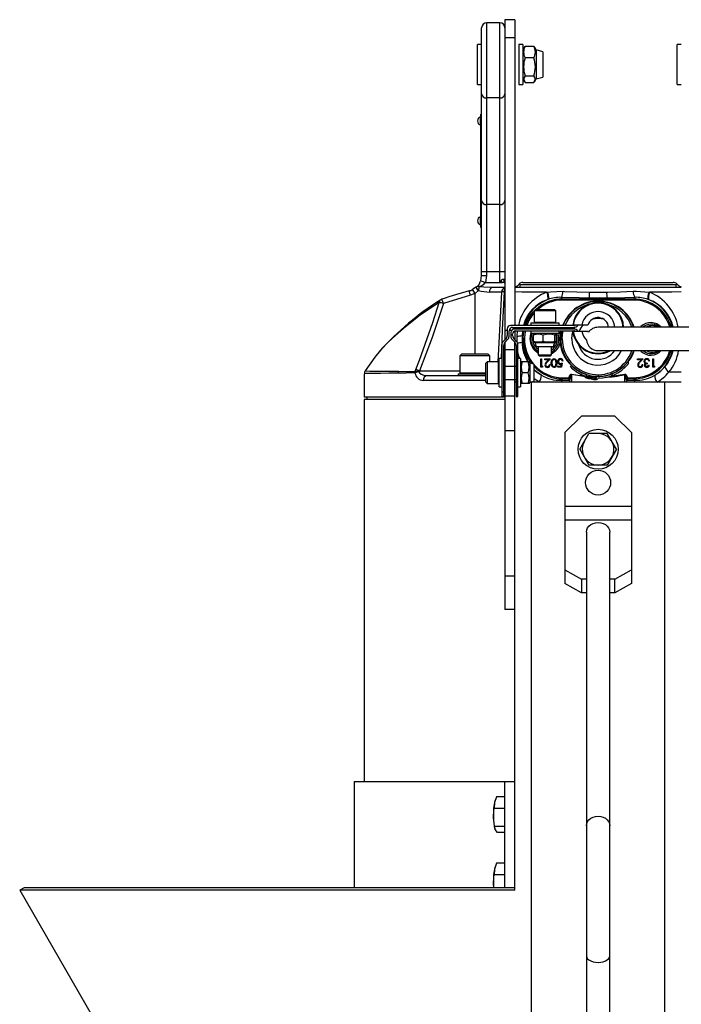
# Model space of a CAD drawing. Extents: x -349 to 348, y -847 to 339.
# Tile 2 of 3: x -349 to 49, y -253 to 339. Entities that reach past the tile are written whole.
import ezdxf

# ---------------------------------------------------------------- set-up
doc = ezdxf.new("R2010")
doc.units = 0
doc.layers.get('0').update_dxf_attribs({"linetype": 'CONTINUOUS'})

msp = doc.modelspace()

# ---------------------------------------------------------------- linework, layer by layer
at = {"color": 7, "linetype": 'CONTINUOUS'}
for p, q in [((-60.19, 337.38), (-68.19, 337.38)), ((-68.19, 337.38), (-68.19, 185.56)), ((-60.19, 181.38), (-60.19, 337.38)), ((-51.19, 339.24), (-57.19, 339.24)), ((-57.19, 339.24), (-57.19, 146.88)), ((-51.19, 339.24), (-51.19, 155.42)), ((-71.19, 185.56), (-71.19, 334.38)), ((-51.19, 328.32), (-57.19, 328.32)), ((-71.19, 324.38), (-73.69, 324.38)), ((-73.69, 300.38), (-73.69, 324.38)), ((-46.43, 324.38), (-48.93, 324.38)), ((-48.93, 324.38), (-48.93, 300.38)), ((-46.43, 324.38), (-46.43, 300.38)), ((-45.55, 322.6), (-46.43, 321.08)), ((-45.48, 322.56), (-45.12, 323.22)), ((-39.74, 323.22), (-45.12, 323.22)), ((-39.74, 323.22), (-39.38, 322.56)), ((-38.43, 321.08), (-39.31, 322.6)), ((-34.43, 320.01), (-38.43, 321.08)), ((-38.43, 321.08), (-38.43, 303.68)), ((-34.43, 320.01), (-34.43, 304.76)), ((48.81, 324.38), (46.31, 324.38)), ((46.31, 300.38), (46.31, 324.38)), ((-39.74, 316.32), (-45.12, 316.32)), ((-46.43, 303.68), (-45.57, 302.2)), ((-45.12, 305.49), (-39.74, 305.49)), ((-39.29, 302.19), (-38.43, 303.68)), ((-38.43, 303.68), (-34.43, 304.76)), ((-73.69, 300.38), (-71.19, 300.38)), ((-48.93, 300.38), (-46.43, 300.38)), ((-45.12, 301.55), (-39.74, 301.55)), ((46.31, 300.38), (48.81, 300.38)), ((-60.19, 292.19), (-68.19, 292.19)), ((-71.69, 214.38), (-71.69, 282.38)), ((-71.69, 282.38), (-71.19, 282.38)), ((-71.69, 279.38), (-71.19, 279.38)), ((-60.19, 228.14), (-68.19, 228.14)), ((-71.69, 217.38), (-71.19, 217.38)), ((-71.69, 214.38), (-71.19, 214.38)), ((-71.7, 182.31), (-71.19, 185.56)), ((-57.19, 187.76), (-71.19, 187.76)), ((-71.19, 185.56), (-68.19, 185.56)), ((-68.19, 185.56), (-68.85, 181.38)), ((-74.29, 178.66), (-74.66, 178.36)), ((-71.7, 182.31), (-68.85, 181.38)), ((-68.85, 181.38), (-58.86, 181.38)), ((-64.68, 178.38), (-57.19, 178.38)), ((-51.19, 178.38), (48.81, 178.38)), ((-48.57, 180.42), (-48.71, 180.26)), ((-48.03, 178.38), (-48.03, 179.88)), ((45.64, 179.88), (-48.03, 179.88)), ((-46.37, 181.38), (43.98, 181.38)), ((45.64, 178.38), (45.64, 179.88)), ((46.32, 180.26), (46.18, 180.42)), ((-77.83, 173.62), (-94.14, 168.65)), ((-75.25, 174.63), (-77.83, 173.62)), ((-73.12, 176.45), (-73.13, 176.38)), ((-59.13, 175.54), (-66.34, 175.54)), ((-61.32, 133.57), (-59.13, 175.54)), ((-32.14, 175.45), (-31.65, 175.52)), ((29.26, 175.52), (29.75, 175.45)), ((-31.34, 171.09), (-31.76, 170.94)), ((20.1, 170.74), (-22.49, 170.74)), ((-22.39, 171.38), (20.01, 171.38)), ((29.37, 170.94), (28.95, 171.09)), ((-38.89, 165.02), (-39.69, 164.22)), ((-39.69, 164.22), (-39.69, 157.42)), ((-26.69, 164.22), (-39.69, 164.22)), ((-38.89, 165.02), (-27.49, 165.02)), ((-26.69, 164.22), (-27.49, 165.02)), ((-26.69, 157.42), (-26.69, 164.22)), ((-15.78, 155.42), (-53.79, 155.42)), ((-52.69, 154.32), (-15.78, 154.32)), ((-51.19, 154.32), (-51.19, 153.32)), ((-41.69, 157.02), (-41.69, 155.42)), ((-41.69, 157.02), (-24.69, 157.02)), ((-37.19, 154.32), (-37.19, 153.32)), ((-29.19, 153.32), (-29.19, 154.32)), ((-29.19, 153.99), (-28.33, 153.32)), ((-27.06, 153.32), (-27.53, 153.94)), ((-24.69, 155.42), (-24.69, 157.02)), ((-21.86, 153.32), (-21.54, 154.32)), ((-7.31, 155.57), (-16.45, 155.57)), ((71.79, 154.38), (-1.19, 154.38)), ((-55.79, 153.42), (-55.79, 149.52)), ((-54.69, 149.06), (-54.69, 152.32)), ((-53.69, 151.32), (-53.69, 149.06)), ((-52.59, 149.52), (-52.59, 150.22)), ((-15.78, 153.32), (-51.69, 153.32)), ((-51.19, 152.13), (-51.19, 146.88)), ((-50.59, 152.22), (-15.78, 152.22)), ((-46.89, 149.38), (-46.12, 149.38)), ((-46.89, 149.38), (-46.87, 145.38)), ((-46.38, 145.38), (-46.38, 149.38)), ((-41.69, 152.22), (-41.69, 150.62)), ((-24.69, 150.62), (-41.69, 150.62)), ((-40.11, 146.1), (-40.11, 149.63)), ((-38.99, 150.62), (-39.75, 150.18)), ((-37.19, 153.45), (-37.4, 153.32)), ((-34.13, 146.1), (-34.13, 149.63)), ((-26.57, 150.15), (-27.39, 150.62)), ((-27.21, 146.1), (-27.21, 149.63)), ((-26.26, 146.1), (-26.26, 149.63)), ((-24.69, 150.62), (-24.69, 152.22)), ((-16.45, 152.07), (-7.31, 152.07)), ((-6.99, 151.21), (-7.31, 152.07)), ((-59.04, 143.78), (-59.04, 112.82)), ((-56.67, 147.4), (-58.16, 145.9)), ((-57.94, 112.82), (-57.94, 143.33)), ((-57.19, 145.31), (-57.19, -15.22)), ((-57.06, 145.45), (-55.57, 146.94)), ((-52.81, 146.94), (-51.32, 145.45)), ((-50.22, 145.9), (-51.71, 147.4)), ((-51.19, -182.35), (-51.19, 145.31)), ((-50.44, 143.33), (-50.44, 112.82)), ((-49.34, 112.82), (-49.34, 143.78)), ((-46.87, 145.38), (-46.09, 145.38)), ((-46.19, 147.18), (-46.19, 147.58)), ((-45.4, 147.59), (-45.4, 147.18)), ((-39.75, 145.56), (-38.99, 145.12)), ((-38.99, 145.12), (-38.32, 142.62)), ((-27.39, 145.12), (-38.99, 145.12)), ((-28.06, 142.62), (-38.32, 142.62)), ((-37.19, 142.62), (-37.19, 137.79)), ((-29.19, 137.79), (-29.19, 142.62)), ((-29.19, 142.03), (-28.56, 142.62)), ((-28.06, 142.62), (-27.39, 145.12)), ((-27.39, 145.12), (-26.57, 145.59)), ((-83.05, 138.38), (-84.25, 137.18)), ((-84.25, 137.18), (-84.25, 126.98)), ((-66.25, 137.18), (-84.25, 137.18)), ((-83.05, 138.38), (-67.45, 138.38)), ((-66.25, 137.18), (-67.45, 138.38)), ((-66.25, 133.57), (-66.25, 137.18)), ((-57.19, 141.07), (-51.19, 141.07)), ((-37.19, 137.79), (-36.42, 137.02)), ((-37.19, 137.79), (-29.19, 137.79)), ((-29.95, 137.02), (-36.42, 137.02)), ((-29.95, 137.02), (-29.19, 137.79)), ((-1.19, 140.38), (71.76, 140.38)), ((-67.84, 133.57), (-68.64, 132.77)), ((-68.64, 121.37), (-68.64, 132.77)), ((-61.04, 133.57), (-67.84, 133.57)), ((-67.84, 133.57), (-67.84, 120.57)), ((-59.04, 135.57), (-60.64, 135.57)), ((-60.64, 118.57), (-60.64, 135.57)), ((-57.94, 131.07), (-50.44, 131.07)), ((-47.74, 135.57), (-49.34, 135.57)), ((-47.74, 135.57), (-47.74, 118.57)), ((-47.34, 133.57), (-47.74, 132.87)), ((-46.76, 133.57), (-47.29, 133.57)), ((-42.7, 133.57), (-46.76, 133.57)), ((-42.24, 132.87), (-42.65, 133.57)), ((-39.74, 132.2), (-42.24, 132.87)), ((-42.24, 132.87), (-42.24, 121.27)), ((-39.74, 132.2), (-39.74, 121.94)), ((-35.68, 130.38), (-35.68, 135.38)), ((-35.68, 135.38), (-35.23, 135.38)), ((-34.76, 130.38), (-35.68, 130.38)), ((-35.23, 135.38), (-35.23, 130.9)), ((-35.23, 130.9), (-34.46, 130.9)), ((-34.46, 130.9), (-34.76, 130.38)), ((-33.24, 134.87), (-33.24, 135.38)), ((-33.24, 135.38), (-29.85, 135.38)), ((-30.92, 134.87), (-33.24, 134.87)), ((-32.17, 133.54), (-30.92, 134.87)), ((-29.85, 135.38), (-31.79, 133.31)), ((-30.49, 131.92), (-30.04, 131.92)), ((-25.3, 130.38), (-25.3, 130.9)), ((-25.3, 130.9), (-23.59, 130.9)), ((-23.24, 130.38), (-25.3, 130.38)), ((-23.59, 130.9), (-23.33, 132.21)), ((-22.73, 132.88), (-23.24, 130.38)), ((-22.22, 134.1), (-22.67, 134.1)), ((-17.85, 130.73), (-17.14, 131.44)), ((-16.42, 130.75), (-17.12, 130.04)), ((-16.02, 130.4), (-15.99, 130.44)), ((16.08, 132.89), (16.04, 132.92)), ((22.53, 134.87), (22.53, 135.38)), ((22.53, 135.38), (25.92, 135.38)), ((24.85, 134.87), (22.53, 134.87)), ((23.6, 133.54), (24.85, 134.87)), ((25.92, 135.38), (23.98, 133.31)), ((25.28, 131.92), (25.73, 131.92)), ((28.36, 132.88), (28.36, 132.37)), ((29.13, 131.54), (29.58, 131.54)), ((29.77, 134.04), (29.32, 134.04)), ((31.63, 130.38), (31.63, 135.38)), ((31.63, 135.38), (32.08, 135.38)), ((32.55, 130.38), (31.63, 130.38)), ((32.08, 135.38), (32.08, 130.9)), ((32.08, 130.9), (32.85, 130.9)), ((32.85, 130.9), (32.55, 130.38)), ((-141.69, 126.47), (-141.69, 112.38)), ((-111.14, 126.95), (-111.25, 126.9)), ((-111.13, 127.84), (-110.75, 129.05)), ((-111.13, 127.84), (-111.13, 127.84)), ((-108.52, 128.23), (-108.9, 127.63)), ((-104.02, 125.38), (-68.64, 125.38)), ((-85.25, 126.38), (-85.25, 125.38)), ((-85.25, 126.38), (-68.64, 126.38)), ((-43.23, 127.07), (-46.76, 127.07)), ((-17.19, 125.94), (-17.12, 126.26)), ((-16.7, 129.43), (-16.6, 129.57)), ((-16.7, 129.43), (-16.29, 129.14)), ((-16.67, 129.29), (-16.7, 129.43)), ((-16.43, 129.12), (-16.67, 129.29)), ((-16.29, 129.14), (-16.43, 129.12)), ((-16.29, 129.14), (-16.22, 129.25)), ((-15.64, 130.07), (-15.61, 130.11)), ((-14.24, 127.71), (-14.21, 127.76)), ((-14.24, 127.71), (-13.83, 127.42)), ((-14.24, 127.71), (-14.22, 127.57)), ((-13.97, 127.4), (-14.22, 127.57)), ((-13.83, 127.42), (-13.97, 127.4)), ((-13.83, 127.42), (-13.79, 127.49)), ((-13.64, 128.58), (-13.61, 128.62)), ((-13.21, 128.31), (-13.19, 128.35)), ((-11.78, 125.99), (-11.6, 126.26)), ((-11.78, 125.99), (-11.37, 125.7)), ((-11.78, 125.99), (-11.76, 125.85)), ((-11.51, 125.68), (-11.76, 125.85)), ((-11.37, 125.7), (-11.51, 125.68)), ((-11.37, 125.7), (-11.14, 126.04)), ((-11.02, 127.09), (-10.99, 127.13)), ((-10.56, 126.87), (-10.53, 126.91)), ((-1.19, 125.88), (-1.19, 124.88)), ((6.16, 127.18), (6.5, 126.24)), ((6.51, 126.24), (6.52, 126.19)), ((14.81, 125.94), (14.73, 126.26)), ((48.81, 127.38), (41.39, 127.38)), ((-68.64, 121.37), (-67.84, 120.57)), ((-67.84, 120.57), (-61.04, 120.57)), ((-60.64, 118.57), (-59.04, 118.57)), ((-57.94, 123.07), (-50.44, 123.07)), ((-50.44, 121.43), (-51.19, 121.43)), ((-49.34, 118.57), (-47.74, 118.57)), ((-47.74, 121.27), (-47.34, 120.57)), ((-46.76, 120.57), (-47.29, 120.57)), ((-42.7, 120.57), (-46.76, 120.57)), ((-42.65, 120.57), (-42.24, 121.27)), ((-42.24, 121.27), (-39.74, 121.94)), ((48.81, 121.43), (-41.63, 121.43)), ((-22.49, 124.02), (-18.83, 124.02)), ((-19.19, 123.38), (-22.39, 123.38)), ((-21.39, 121.68), (-19.69, 121.68)), ((-21.39, 121.43), (-21.39, 121.68)), ((-19.69, 121.68), (-19.69, 121.43)), ((-18.19, 121.43), (-18.19, 122.58)), ((15.81, 122.58), (15.81, 121.43)), ((16.44, 124.02), (20.1, 124.02)), ((20.01, 123.38), (16.81, 123.38)), ((17.31, 121.43), (17.31, 121.68)), ((17.31, 121.68), (19.01, 121.68)), ((19.01, 121.68), (19.01, 121.43)), ((-59.04, 115.5), (-57.94, 115.5)), ((-59.04, 112.82), (-57.94, 112.82)), ((-57.19, 113.07), (-51.19, 113.07)), ((-49.34, 115.5), (-50.44, 115.5)), ((-50.44, 112.82), (-49.34, 112.82)), ((-57.19, 112.38), (-141.69, 112.38)), ((-141.69, 110.88), (-141.69, -118.57)), ((-57.19, 110.88), (-141.69, 110.88)), ((-140.19, 112.38), (-140.19, 110.88)), ((-11.19, 101.04), (-21.19, 91.04)), ((8.81, 101.04), (-11.19, 101.04)), ((18.81, 91.04), (8.81, 101.04)), ((-51.19, 92.09), (-57.19, 92.09)), ((-21.19, 91.04), (-21.19, 0.38)), ((-12.16, 81.04), (-6.68, 90.54)), ((4.29, 90.54), (-6.68, 90.54)), ((9.78, 81.04), (4.29, 90.54)), ((18.81, 91.04), (18.81, 0.38)), ((-12.16, 81.04), (-6.68, 71.54)), ((9.78, 81.04), (4.29, 71.54)), ((4.29, 71.54), (-6.68, 71.54)), ((18.81, 46.65), (-21.19, 46.65)), ((18.81, 38.37), (-21.19, 38.37)), ((-8.19, 31.27), (-8.19, -585.46)), ((5.81, -585.46), (5.81, 31.27)), ((-21.19, 8.66), (-11.19, 3.05)), ((8.81, 3.05), (18.81, 8.66)), ((-51.19, 4.78), (-57.19, 4.78)), ((-11.19, -5.23), (-21.19, 0.38)), ((-11.19, 3.05), (-11.19, -5.23)), ((-8.19, 3.05), (-11.19, 3.05)), ((8.81, 3.05), (5.81, 3.05)), ((8.81, -5.23), (8.81, 3.05)), ((18.81, 0.38), (8.81, -5.23)), ((-8.19, -5.23), (-11.19, -5.23)), ((8.81, -5.23), (5.81, -5.23)), ((-51.19, -15.22), (-57.19, -15.22)), ((-147.69, -118.57), (-147.69, -182.52)), ((-147.69, -118.57), (-51.19, -118.57)), ((-57.19, -182.52), (-57.19, -118.57)), ((-62.26, -127.76), (-63.52, -131.29)), ((-63.2, -130.07), (-63.26, -130.26)), ((-57.19, -127.76), (-62.26, -127.76)), ((-63.52, -131.29), (-63.72, -134.81)), ((-57.19, -134.81), (-63.72, -134.81)), ((-57.19, -145.62), (-63.39, -145.62)), ((-63.02, -147.49), (-63.39, -145.62)), ((-63.26, -146.88), (-63.22, -147.01)), ((-61.6, -149.37), (-63.02, -147.49)), ((-57.19, -149.37), (-61.6, -149.37)), ((-63.52, -171.29), (-63.72, -174.81)), ((-62.26, -167.76), (-63.52, -171.29)), ((-63.2, -170.07), (-63.26, -170.26)), ((-57.19, -167.76), (-62.26, -167.76)), ((-57.19, -174.81), (-63.72, -174.81)), ((-346.19, -182.52), (-348.79, -184.02)), ((-51.19, -182.52), (-346.19, -182.52)), ((-63.79, -182.52), (-64.08, -180.22)), ((-51.19, -184.02), (-51.19, -182.52)), ((-348.79, -184.02), (-253.79, -348.57)), ((-51.19, -184.02), (-348.79, -184.02))]:
    msp.add_line(p, q, dxfattribs=at)
at = {"color": 8, "linetype": 'CONTINUOUS'}
for p, q in [((-71.96, 275.96), (-71.96, 280.81)), ((-71.96, 215.96), (-71.96, 220.81)), ((-75.25, 174.63), (-75.25, 138.38)), ((-57.19, 175.63), (-57.73, 175.63)), ((-23.19, 171.35), (-23.19, 172.36)), ((-6.5, 171.38), (-6.5, 171.84)), ((4.11, 171.38), (4.11, 171.84)), ((20.81, 172.36), (20.81, 171.34)), ((-46.04, 153.32), (-45.85, 154.32)), ((-44.34, 154.32), (-44.68, 153.32)), ((-39.69, 157.42), (-26.69, 157.42)), ((-38.28, 154.32), (-39.47, 153.32)), ((-27.53, 153.94), (-28.09, 154.32)), ((-26.62, 154.32), (-25.87, 153.32)), ((24.27, 154.38), (24.58, 154.79)), ((-57.19, 152.54), (-55.79, 152.54)), ((-54.68, 152.54), (-53.28, 152.54)), ((-49.91, 145.44), (-49.89, 149.08)), ((-49.89, 149.08), (-49.6, 152.22)), ((-46.66, 152.22), (-46.89, 149.38)), ((-46.38, 149.38), (-46.21, 152.22)), ((-24.69, 151.35), (-23.99, 149.35)), ((-23.99, 149.35), (-23.61, 149.32)), ((-23.61, 145.45), (-23.99, 145.42)), ((24.58, 139.98), (24.28, 140.38)), ((-61.04, 120.57), (-61.04, 133.57)), ((-47.42, 133.33), (-47.74, 134.21)), ((-108.52, 128.23), (-84.25, 128.23)), ((-84.25, 126.98), (-68.64, 126.98)), ((-17.19, 125.94), (-17.19, 121.43)), ((14.81, 121.43), (14.81, 125.94)), ((-68.64, 122.38), (-106.26, 122.38)), ((-41.19, -576.57), (-41.19, 121.43)), ((-36.6, 121.34), (-39.74, 123.62)), ((-23.19, 123.44), (-23.19, 122.53)), ((-23.19, 122.53), (-18.24, 122.68)), ((15.85, 122.67), (20.81, 122.53)), ((20.81, 122.53), (20.81, 123.46)), ((38.81, -576.57), (38.81, 121.43))]:
    msp.add_line(p, q, dxfattribs=at)
at = {"color": 7, "linetype": 'CONTINUOUS', "flags": 128}
for points in [[(-74.69, 178.39), (-76, 177.39), (-76.62, 177.08)], [(-72.6, 178.8), (-69.9, 178.65), (-64.68, 178.38)], [(-66.34, 175.54), (-66.29, 176.1), (-66.19, 176.64), (-66.03, 177.13), (-65.82, 177.56), (-65.58, 177.91), (-65.3, 178.17), (-64.99, 178.33), (-64.68, 178.38)], [(-60.19, 181.38), (-60.19, 181.39), (-59.52, 182.32)], [(-59.52, 182.32), (-59.1, 182.82), (-58.55, 183.23), (-58.24, 183.34), (-58.08, 183.34), (-57.94, 183.31)], [(-57.19, 180.88), (-58.1, 181.29), (-58.86, 181.38)], [(-57.94, 183.31), (-57.7, 183.13), (-57.61, 183)], [(-48.03, 179.88), (-48.03, 179.89), (-48.57, 180.42)], [(46.18, 180.42), (45.65, 179.89), (45.64, 179.88)], [(-73.13, 176.38), (-74.85, 174.9), (-75.25, 174.63)], [(-32.14, 175.45), (-31.9, 174.66), (-31.7, 173.89), (-31.56, 173.17), (-31.48, 172.52), (-31.46, 171.96), (-31.5, 171.5), (-31.6, 171.16), (-31.76, 170.94)], [(-31.65, 175.52), (-29.74, 175.75), (-22.22, 175.99)], [(-31.65, 175.52), (-31.42, 174.74), (-31.25, 173.98), (-31.12, 173.27), (-31.05, 172.63), (-31.04, 172.08), (-31.08, 171.63), (-31.18, 171.3), (-31.34, 171.09)], [(-6.5, 171.84), (-12.49, 171.98), (-23.19, 172.36)], [(-22.22, 175.99), (-21.44, 175.96), (-13.91, 175.68), (-6.26, 175.47)], [(4.11, 171.84), (-1.8, 171.8), (-6.5, 171.84)], [(-6.26, 175.47), (-0.26, 175.43), (3.87, 175.47)], [(3.87, 175.47), (4.69, 175.48), (12.28, 175.7), (19.83, 175.99)], [(20.81, 172.36), (14.83, 172.14), (4.11, 171.84)], [(19.83, 175.99), (21.85, 176.02), (29.26, 175.52)], [(29.26, 175.52), (29.04, 174.74), (28.86, 173.98), (28.74, 173.27), (28.67, 172.63), (28.65, 172.08), (28.7, 171.63), (28.8, 171.3), (28.95, 171.09)], [(29.75, 175.45), (29.51, 174.66), (29.32, 173.89), (29.18, 173.17), (29.09, 172.52), (29.07, 171.96), (29.12, 171.5), (29.22, 171.16), (29.37, 170.94)], [(-110.75, 129.05), (-108.6, 134.64), (-100.55, 157.21), (-96.66, 169.29)], [(-94.14, 168.65), (-100.96, 148.32), (-108.52, 128.23)], [(-95.07, 171.24), (-95.74, 170.94), (-95.81, 170.89)], [(-45.49, 153.32), (-45.47, 153.41), (-45.16, 154.32)], [(-39.06, 153.32), (-39.01, 153.36), (-37.68, 154.32)], [(-22.9, 153.32), (-22.6, 154.3), (-22.6, 154.32)], [(26.89, 155.16), (26.67, 155.08), (25.74, 154.38)], [(-46.19, 147.58), (-46.01, 150.5), (-45.69, 152.22)], [(-39.74, 150.15), (-39.77, 150.17), (-40.11, 149.63)], [(-26.26, 149.63), (-26.39, 149.89), (-26.87, 150.17), (-27.21, 149.63)], [(-23.99, 145.42), (-23.94, 147.42), (-23.99, 149.35)], [(-22.69, 147.38), (-22.52, 150.13), (-22.14, 152.22)], [(-40.11, 146.1), (-39.77, 145.57), (-39.74, 145.59)], [(-27.79, 143.63), (-27.46, 144.2), (-27, 145.34)], [(-27.21, 146.1), (-26.87, 145.57), (-26.39, 145.85), (-26.26, 146.1)], [(-23.99, 145.42), (-25.08, 142.42), (-26.97, 139.98)], [(-135.21, 136.61), (-135.35, 136.41), (-141.08, 128.14)], [(-132.48, 139.89), (-134.79, 137.16), (-135.2, 136.6)], [(-29.24, 139.62), (-29.06, 139.69), (-27.53, 140.82)], [(25.8, 140.38), (27.33, 139.35), (27.34, 139.35)], [(-29.4, 132.89), (-29.23, 134.24), (-28.9, 134.89), (-28.51, 135.26), (-28.02, 135.47), (-27.67, 135.51)], [(-27.67, 130.26), (-28.17, 130.34), (-28.61, 130.58), (-28.94, 130.94), (-29.26, 131.63), (-29.4, 132.89)], [(-28.95, 132.88), (-28.79, 131.71), (-28.5, 131.16), (-28.22, 130.93), (-27.88, 130.79), (-27.69, 130.77)], [(-26.45, 132.88), (-26.62, 134.19), (-26.85, 134.59), (-27.14, 134.84), (-27.49, 134.98), (-27.69, 135)], [(-27.69, 130.77), (-27.31, 130.84), (-26.99, 131.04), (-26.73, 131.35), (-26.53, 131.89), (-26.45, 132.88)], [(-27.67, 135.51), (-27.18, 135.43), (-26.75, 135.19), (-26.44, 134.84), (-26.15, 134.21), (-26, 132.89)], [(-26, 132.89), (-26.17, 131.47), (-26.49, 130.85), (-26.88, 130.49), (-27.38, 130.28), (-27.67, 130.26)], [(-17.12, 130.04), (-17.49, 130.38), (-17.85, 130.73)], [(-17.14, 131.44), (-16.78, 131.09), (-16.42, 130.75)], [(26.82, 133.94), (26.88, 133.61), (27.06, 133.32), (27.34, 133.1), (27.68, 132.97), (28.36, 132.88)], [(28.36, 132.37), (27.73, 132.27), (27.43, 132.13), (27.23, 131.97), (27.11, 131.75), (27.08, 131.55)], [(32.88, 125.59), (36.08, 127.81), (38.94, 130.64)], [(-141.06, 128.13), (-141.12, 128.13), (-141.06, 128.13)], [(-111.25, 126.9), (-116.5, 126.84), (-121.31, 126.78)], [(-121.11, 127.94), (-116.36, 127.89), (-111.13, 127.84)], [(-108.9, 127.63), (-108.45, 126.92), (-107.51, 126.19), (-105.99, 125.61), (-104.02, 125.38)], [(-18.83, 124.02), (-18.21, 125.59), (-17.84, 126.04), (-17.56, 126.22), (-17.35, 126.28), (-17.12, 126.26)], [(-17.19, 125.94), (-17.25, 125.95), (-17.31, 125.95), (-17.37, 125.93), (-17.41, 125.89), (-17.55, 125.72), (-17.74, 125.25), (-17.92, 124.51), (-18.05, 123.67)], [(6.51, 126.24), (6.51, 126.24), (6.5, 126.24), (6.5, 126.24), (6.5, 126.24), (6.5, 126.24), (6.5, 126.24), (6.5, 126.24), (6.5, 126.24)], [(14.73, 126.26), (14.97, 126.27), (15.19, 126.21), (15.49, 126.01), (15.72, 125.75), (16.44, 124.02)], [(15.66, 123.67), (15.3, 125.41), (15.19, 125.68), (15.04, 125.89), (14.98, 125.93), (14.92, 125.95), (14.86, 125.95), (14.81, 125.94)], [(-19.19, 123.38), (-19.16, 123.44), (-19.16, 123.48)], [(16.77, 123.48), (16.8, 123.39), (16.81, 123.38)], [(-8.19, 31.27), (-8.02, 32.56), (-7.5, 33.78), (-6.67, 34.88), (-5.56, 35.8), (-4.23, 36.49), (-2.75, 36.92), (-1.19, 37.06)], [(-1.19, 37.06), (0.36, 36.92), (1.84, 36.49), (3.17, 35.8), (4.28, 34.88), (5.11, 33.78), (5.63, 32.56), (5.81, 31.27)], [(-64.08, -140.22), (-63.9, -136.14), (-63.72, -134.81)], [(-63.26, -130.26), (-63.34, -130.55), (-63.52, -131.29)], [(-63.39, -145.62), (-63.42, -145.46), (-64.08, -140.22)], [(-63.26, -170.26), (-63.34, -170.55), (-63.52, -171.29)], [(-64.08, -180.22), (-63.9, -176.14), (-63.72, -174.81)], [(-64.08, -180.22), (-64.03, -181.42), (-63.96, -182.52)]]:
    msp.add_lwpolyline(points, dxfattribs=at)
at = {"color": 8, "linetype": 'CONTINUOUS', "flags": 128}
for points in [[(-57.73, 175.63), (-58.76, 152.85), (-59.54, 135.57)], [(-32.14, 175.45), (-39.69, 175.49), (-47.05, 175.54), (-51.19, 175.58)], [(48.81, 175.58), (43.06, 175.53), (36.51, 175.49), (29.75, 175.45)], [(-96.66, 169.29), (-102.6, 165.5), (-108.09, 161.64), (-118.23, 153.65), (-122.98, 149.5), (-127.39, 145.33), (-131.38, 141.19), (-132.48, 139.89)], [(-49.51, 153.32), (-49.45, 153.89), (-49.34, 154.32)], [(-46.31, 154.32), (-46.57, 153.35), (-46.57, 153.32)], [(-40.17, 153.32), (-40.11, 153.42), (-39.18, 154.32)], [(-23.26, 153.32), (-23.2, 153.62), (-22.93, 154.32)], [(-15.79, 153.32), (-15.39, 154.22), (-15.33, 154.35)], [(-44.9, 152.22), (-45.23, 150.47), (-45.4, 147.59)], [(-37.19, 138.81), (-37.38, 138.89), (-39.8, 140.95), (-41.51, 144.01), (-42.05, 147.47), (-41.55, 150.62)], [(-23.99, 149.35), (-23.92, 150.02), (-23.48, 152.22)], [(-16.95, 147.38), (-16.77, 149.73), (-16.39, 151.56)], [(-48.25, 135.57), (-48.79, 137.04), (-49.34, 139.66)], [(-26.97, 139.98), (-28.68, 138.71), (-29.19, 138.54)], [(-121.31, 126.78), (-127.04, 126.71), (-131.9, 126.65), (-135.89, 126.59), (-138.88, 126.55), (-140.72, 126.51), (-141.61, 126.48), (-141.57, 126.47)], [(-141.06, 128.13), (-140.29, 128.11), (-138.44, 128.09), (-135.63, 128.07), (-131.83, 128.03), (-126.97, 127.99), (-121.11, 127.94)], [(-35.26, 125.59), (-37.69, 127.29), (-39.74, 129.15)], [(-39.74, 129.07), (-38.5, 127.84), (-35.26, 125.59)], [(-9.07, 124.64), (-9.69, 124.69), (-17.19, 125.94)], [(-17.12, 126.26), (-9.65, 125.03), (-9.19, 125)], [(-1.85, 124.71), (-5.38, 125.07), (-8.34, 125.88)], [(-8.27, 124.93), (-3.53, 124.6), (-1.92, 124.65)], [(-2.1, 124.26), (-3.44, 124.25), (-7.44, 124.53)], [(5.58, 124.86), (5.59, 124.86), (14.73, 126.26)], [(-8.19, -145.25), (-8.02, -143.96), (-7.5, -142.74), (-6.67, -141.64), (-5.56, -140.72), (-4.23, -140.03), (-2.75, -139.6), (-1.19, -139.46)], [(-1.19, -139.46), (0.36, -139.6), (1.84, -140.03), (3.17, -140.72), (4.28, -141.64), (5.11, -142.74), (5.63, -143.96), (5.81, -145.25)], [(-8.19, -223.51), (-8.02, -224.36), (-7.5, -225.16), (-6.67, -225.89), (-5.56, -226.49), (-4.23, -226.94), (-2.75, -227.23), (-1.19, -227.32)], [(-1.19, -227.32), (0.36, -227.23), (1.84, -226.94), (3.17, -226.49), (4.28, -225.89), (5.11, -225.16), (5.63, -224.36), (5.81, -223.51)]]:
    msp.add_lwpolyline(points, dxfattribs=at)
at = {"color": 7, "linetype": 'CONTINUOUS'}
for centre, radius in [((-1.19, 81.04), 12), ((-1.19, 61.04), 7.5)]:
    msp.add_circle(centre, radius, dxfattribs=at)
for centre, radius, start, end in [((-68.19, 334.38), 3, 90, 180), ((-60.19, 334.38), 3, 0, 90), ((-38.36, 319.77), 7.59, 152.95345, 207.04655), ((-46.5, 319.77), 7.59, 332.95345, 27.04655), ((-27.94, 310.9), 18.01, 162.49392, 197.50608), ((-56.92, 310.9), 18.01, 342.49392, 17.50608), ((-43.12, 303.52), 2.8, 135.42429, 224.57571), ((-41.74, 303.52), 2.8, 315.40618, 44.59382), ((-68.45, 294.94), 2.76, 186.72349, 275.42575), ((-59.93, 294.94), 2.76, 264.57425, 353.27651), ((-71.13, 278.38), 2.56, 108.8294, 251.1706), ((-71.89, 280.62), 0.2, 0, 108.8294), ((-71.89, 276.15), 0.2, 251.1706, 360), ((-68.45, 230.89), 2.76, 186.72349, 275.42575), ((-59.93, 230.89), 2.76, 264.57425, 353.27651), ((-71.13, 218.38), 2.56, 108.8294, 251.1706), ((-71.89, 220.62), 0.2, 0, 108.8294), ((-71.89, 216.15), 0.2, 251.1706, 360), ((-77.57, 183.72), 6, 303.11409, 344.0893), ((-64.86, 175.84), 8.28, 159.04916, 175.76479), ((-74.65, 185.79), 7.28, 286.38259, 322.80208), ((-46.19, 191.11), 15.97, 213.3679, 217.50765), ((-56.13, 175.38), 3, 110.76412, 177), ((-54.86, 182.92), 3.1, 172.90322, 221.22474), ((-62.95, 179.84), 6.21, 21.96134, 30.59039), ((-52.61, 183.38), 5, 286.4683, 321.31781), ((-46.37, 178.38), 3, 90, 137.27273), ((43.98, 178.38), 3, 42.72727, 90), ((50.22, 183.38), 5, 218.68219, 253.5317), ((-13.72, -66.03), 250.81, 104.99096, 108.92354), ((-79.97, 182.68), 6.56, 282.09115, 300.84136), ((-51.34, 324.21), 149.42, 261.61459, 264.23947), ((-58.16, 171.64), 4.02, 83.7811, 103.8546), ((-24.04, 151.01), 21.37, 87.71814, 109.95677), ((-32.61, 176.83), 10.42, 334.59447, 355.34695), ((-77.59, 178.36), 71.39, 354.76437, 357.6813), ((75.21, 178.36), 71.39, 182.3187, 185.23563), ((30.22, 176.83), 10.42, 184.65305, 205.40553), ((21.66, 151.04), 21.33, 70.02714, 92.29795), ((-2.09, 22.38), 175.59, 122.24276, 137.8752), ((-102.23, 141.96), 27.89, 73.12121, 78.47367), ((-22.68, 148.62), 22.76, 89.27255, 133.92043), ((-21.11, 170.86), 1.39, 157.92602, 184.91764), ((-1.19, 147.38), 22.5, 18.27443, 159.07564), ((-1.19, 147.38), 21.5, 104.63283, 158.05316), ((-1.19, 153.82), 15.36, 2.13474, 173.45773), ((-1.19, 153.82), 15, 1.73155, 173.30023), ((-1.19, 147.38), 21.5, 19.00279, 75.36717), ((20.09, 147.79), 23.6, 16.23146, 90.20439), ((18.72, 170.86), 1.39, 355.08236, 22.07398), ((-26.12, 150), 19.43, 134.27883, 163.81218), ((-1.19, 153.82), 10, 4.05769, 169.92134), ((-1.19, 153.82), 6.36, 5.15994, 164.02728), ((-53.79, 153.42), 2, 90, 180), ((-52.69, 152.32), 2, 90, 180), ((-39.29, 157.42), 0.4, 180, 270), ((-27.09, 157.42), 0.4, 270, 0), ((-15.78, 157.32), 1.9, 270, 292.91954), ((-15.78, 157.32), 3, 270, 323.61067), ((-1.19, 147.38), 7, 89.94548, 146.31297), ((31.31, 147.38), 8, 62.37149, 116.77258), ((-58.79, 149.52), 3, 315, 0), ((-57.69, 149.06), 3, 315, 360), ((-51.69, 151.32), 2, 90, 180), ((-50.69, 149.06), 3, 180, 225), ((-50.59, 150.22), 2, 90, 180), ((-49.59, 149.52), 3, 180, 225), ((-49.59, 161.25), 12.17, 268.59697, 282.81478), ((-33.69, 147.38), 8, 156.14379, 244.11145), ((-33.69, 147.38), 7, 152.46953, 240.06636), ((-37.12, 142.13), 8.07, 68.28229, 111.71768), ((-30.67, 139.49), 10.72, 71.17291, 108.82707), ((-33.69, 147.38), 8, 304.28973, 23.85621), ((-33.27, 147.19), 8.57, 312.04169, 23.57676), ((-1.19, 147.38), 22.5, 167.58958, 290), ((-1.19, 153.82), 15.36, 186.54227, 297.84286), ((-1.19, 153.82), 15, 186.69977, 295.51292), ((-15.78, 150.32), 3, 35.76359, 90), ((-15.78, 150.32), 1.9, 67.11655, 90), ((-1.19, 153.82), 10, 190.07866, 225.89077), ((-56.04, 143.78), 3, 135, 180), ((-54.94, 143.33), 3, 135, 180), ((-53.44, 143.33), 3, 0, 45), ((-52.34, 143.78), 3, 0, 45), ((-45.57, 91.03), 56.56, 89.82689, 90.6267), ((-22.59, 147.14), 23.6, 179.90163, 218.10277), ((-45.57, 203.74), 56.56, 269.3733, 270.17311), ((-37.12, 153.61), 8.07, 248.28228, 291.71772), ((-30.67, 156.25), 10.72, 251.1729, 288.8271), ((-1.19, 147.38), 21.5, 180, 340.85386), ((-1.19, 147.38), 7, 186.10618, 270.01912), ((-25.95, 141.27), 1.64, 195.71068, 231.72502), ((-1.19, 147.38), 22.5, 291.94203, 341.78461), ((20.13, 146.93), 23.54, 269.70171, 343.86538), ((31.31, 147.38), 8, 241.60626, 297.05563), ((-61.04, 133.17), 0.4, 0, 90), ((-37.84, 130.32), 9.5, 159.98556, 200.01442), ((-52.15, 130.32), 9.5, 339.98555, 20.01445), ((-22.74, 146.12), 22.74, 221.61845, 270.87572), ((-30.5, 131.41), 2.7, 128.1822, 172.97782), ((-31.71, 131.72), 1.47, 179.25114, 271.66802), ((-30.41, 131.41), 2.35, 125.76833, 170.88304), ((-31.69, 131.81), 1.05, 181.69061, 272.19144), ((-31.66, 131.88), 1.62, 269.77132, 1.48176), ((-31.66, 131.94), 1.17, 270.66457, 359.08728), ((-25.09, 132.95), 3.86, 161.95631, 180.91519), ((-27.63, 133.83), 1.17, 92.78122, 164.55145), ((-23.78, 133.81), 1.71, 88.72975, 181.85957), ((-23.93, 133.67), 1.56, 177.0474, 270.73544), ((-23.79, 133.75), 1.25, 89.12647, 180.82829), ((-23.93, 133.74), 1.11, 180.2605, 274.80486), ((-23.94, 134.13), 2.02, 270.87056, 287.86442), ((-23.97, 135.71), 3.08, 272.53141, 293.67077), ((-23.73, 133.92), 1.08, 9.79348, 91.92874), ((-23.76, 133.97), 1.55, 5.04266, 89.45112), ((-1.19, 147.38), 22.55, 227.54167, 250), ((-1.19, 147.38), 23.55, 270, 320), ((-1.19, 147.38), 22.55, 291.95126, 320), ((15.95, 133), 1.18, 320.00227, 45.31709), ((25.59, 131.23), 3.05, 130.81868, 170.34134), ((24.06, 131.73), 1.47, 179.42601, 271.49315), ((25.64, 131.24), 2.66, 128.50692, 168.14445), ((24.08, 131.81), 1.05, 181.78384, 272.09821), ((24.11, 131.88), 1.62, 269.62924, 1.62383), ((24.13, 131.92), 1.15, 269.77248, 359.97938), ((28.03, 133.85), 1.66, 87.65829, 178.3611), ((27.81, 133.89), 1.44, 179.63008, 217.5109), ((27.81, 131.56), 1.18, 120.44642, 180.38878), ((28.01, 131.64), 1.39, 183.53715, 273.15189), ((27.74, 133.81), 1.34, 216.84658, 246.71746), ((27.95, 133.88), 1.13, 82.56822, 176.87422), ((27.98, 131.68), 0.914, 187.82129, 276.27876), ((28.09, 131.86), 1.09, 269.64759, 343.0312), ((28.13, 133.69), 1.31, 52.52636, 91.59586), ((28.09, 131.76), 1.5, 269.87864, 351.6028), ((28.14, 133.88), 1.63, 5.50246, 91.53876), ((28.02, 133.76), 1.33, 12.2002, 46.87737), ((44.92, 132.5), 6.26, 197.29406, 234.04707), ((-139.36, 126.66), 2.31, 139.3779, 184.61696), ((-117.99, 126.8), 3.32, 160.0072, 180.29028), ((-107.62, 126.92), 3.63, 165.16859, 180.29922), ((-106.02, 127.66), 5.28, 188.3349, 267.38006), ((-107.58, 127.35), 3.58, 172.02608, 186.33182), ((-107.08, 117.6), 10.2, 100.2899, 113.47635), ((-110.84, 119.06), 8.79, 77.24544, 91.87134), ((-123.31, 91.45), 39.64, 68.08564, 71.52716), ((-103.58, 122.71), 2.71, 99.40165, 187.01697), ((-83.65, 126.98), 0.6, 180, 270), ((-37.84, 123.82), 9.5, 159.98556, 200.01442), ((-52.15, 123.82), 9.5, 339.98555, 20.01445), ((-24.06, 144.47), 21.95, 239.30962, 272.26304), ((-1.19, 147.38), 23.55, 227.43367, 250), ((-7.85, 125.3), 1.4, 181.99522, 251.70326), ((-8.89, 125.55), 0.649, 338.0479, 91.51527), ((-7.72, 125.12), 0.6, 162.25239, 232.96455), ((-1.19, 147.38), 23.76, 253.1594, 266.8406), ((-1.43, 124.23), 0.649, 68.48473, 181.9521), ((-1.19, 147.38), 22.55, 270, 290), ((6.37, 126.07), 0.954, 301.08977, 27.60272), ((21.68, 144.45), 21.94, 267.7265, 300.70084), ((19.99, 144.83), 27.47, 301.18852, 320.69737), ((41.37, 127.58), 0.198, 228.55556, 273.86393), ((-61.04, 120.97), 0.4, 270, 360), ((-21.11, 123.91), 1.39, 175.08236, 202.07398), ((-19.19, 122.38), 1, 0, 90), ((-15.97, 121.93), 3.54, 143.71758, 153.98992), ((-19.14, 122.53), 0.951, 2.94923, 90.7708), ((-19.19, 122.21), 1.85, 51.81178, 78.55739), ((-7.54, 121.73), 10.69, 169.56692, 175.43299), ((-1.19, 147.38), 24.46, 253.14313, 266.85687), ((-2.49, 124.36), 1.4, 268.29674, 338.00478), ((-2.68, 124.23), 0.6, 287.03545, 357.74761), ((16.81, 122.21), 1.85, 101.44261, 128.18822), ((-42.38, 115.47), 58.62, 6.96544, 8.03465), ((16.76, 122.53), 0.951, 89.2292, 177.05077), ((16.81, 122.38), 1, 90, 180), ((19.27, 125.36), 3.13, 205.32963, 216.96287), ((18.72, 123.91), 1.39, 337.92602, 4.91764), ((-1.19, 81.04), 9.5, 150, 90), ((-22.21, -138.38), 41.92, 170.25865, 182.50847), ((-37.69, -140.33), 26.39, 179.75883, 194.36879), ((-22.21, -178.38), 41.92, 170.25865, 182.50847)]:
    msp.add_arc(centre, radius, start, end, dxfattribs=at)
at = {"color": 8, "linetype": 'CONTINUOUS'}
for centre, radius, start, end in [((-65.21, 184.43), 11.23, 212.50132, 225.23725), ((-67.15, 182.67), 8.68, 209.60505, 226.42939), ((-73.29, 177.21), 1.74, 66.55971, 124.32342), ((-53.59, 175.6), 4.14, 150.55879, 179.45537), ((-55.31, 182.4), 2.38, 165.30118, 217.51054), ((-118.79, 163.24), 42.25, 14.22385, 17.95927), ((-97.24, 163.96), 24.43, 25.88997, 32.38074), ((-22.01, 149.74), 27.64, 111.50502, 168.14529), ((19.43, 149.52), 27.91, 10.03099, 68.29795), ((-94.66, 169.26), 2, 124.84832, 179.03577), ((-127.52, 158.21), 34.98, 17.37285, 21.88888), ((-24.65, 150.1), 22.02, 108.83804, 166.01959), ((-23.19, 149.38), 23.19, 110.5602, 164.91186), ((-22.87, 149.28), 21.46, 88.99666, 132.84723), ((-1.18, 147.28), 22.83, 18.1218, 159.12145), ((20.11, 148), 22.74, 16.29492, 90.01726), ((20.81, 149.38), 23.19, 12.46356, 69.4398), ((21.84, 149.67), 22.57, 12.05368, 70.49007), ((-25.94, 149.92), 18.84, 136.83016, 163.02868), ((-26.94, 153.9), 0.594, 135.17815, 175.85631), ((-1.19, 147.38), 12.27, 137.67025, 157.45756), ((-1.19, 147.38), 12.27, 73.6115, 106.3885), ((30.47, 148.67), 8.49, 42.28995, 133.91942), ((20.82, 151.23), 5.18, 37.44526, 43.39096), ((30.79, 148.51), 7.71, 49.62346, 120.42013), ((-36.59, 148.07), 5.23, 150.80143, 196.1379), ((-49.46, 156.81), 11.72, 269.10025, 282.7939), ((-24.63, 145.45), 22.23, 180.17002, 212.30222), ((-23.19, 145.38), 23.19, 180, 210.45008), ((-23.65, 146.68), 21.76, 178.67862, 221.5286), ((-33.85, 146.58), 7.69, 183.66384, 244.28155), ((-2.67, 146.95), 21.38, 184.10623, 226.96612), ((-1.19, 147.38), 15.76, 180, 333.51849), ((-1.19, 147.38), 12.27, 196.16876, 324.98836), ((2.33, 145.74), 19.01, 320.3198, 343.64865), ((20.11, 146.78), 22.76, 269.97736, 343.67536), ((20.82, 143.54), 5.18, 316.60913, 322.55303), ((30.46, 145.99), 8.41, 225.621, 318.17793), ((30.8, 146.26), 7.73, 243.42256, 310.53325), ((20.81, 145.38), 23.19, 301.37433, 347.51918), ((22.29, 145.08), 22.05, 319.07243, 347.69693), ((21.98, 143.74), 25.38, 319.87393, 352.39552), ((-22.63, 146.3), 22.28, 219.80312, 270.35604), ((-41.88, 125.35), 6.62, 323.69846, 2.05669), ((0.73, 185.09), 60.81, 271.90949, 283.38884), ((39.49, 125.35), 6.62, 177.94331, 216.30154), ((-31.2, 119.74), 8.48, 11.5131, 19.19783), ((28.82, 119.74), 8.48, 160.80217, 168.4869)]:
    msp.add_arc(centre, radius, start, end, dxfattribs=at)

doc.saveas('drawing.dxf')
